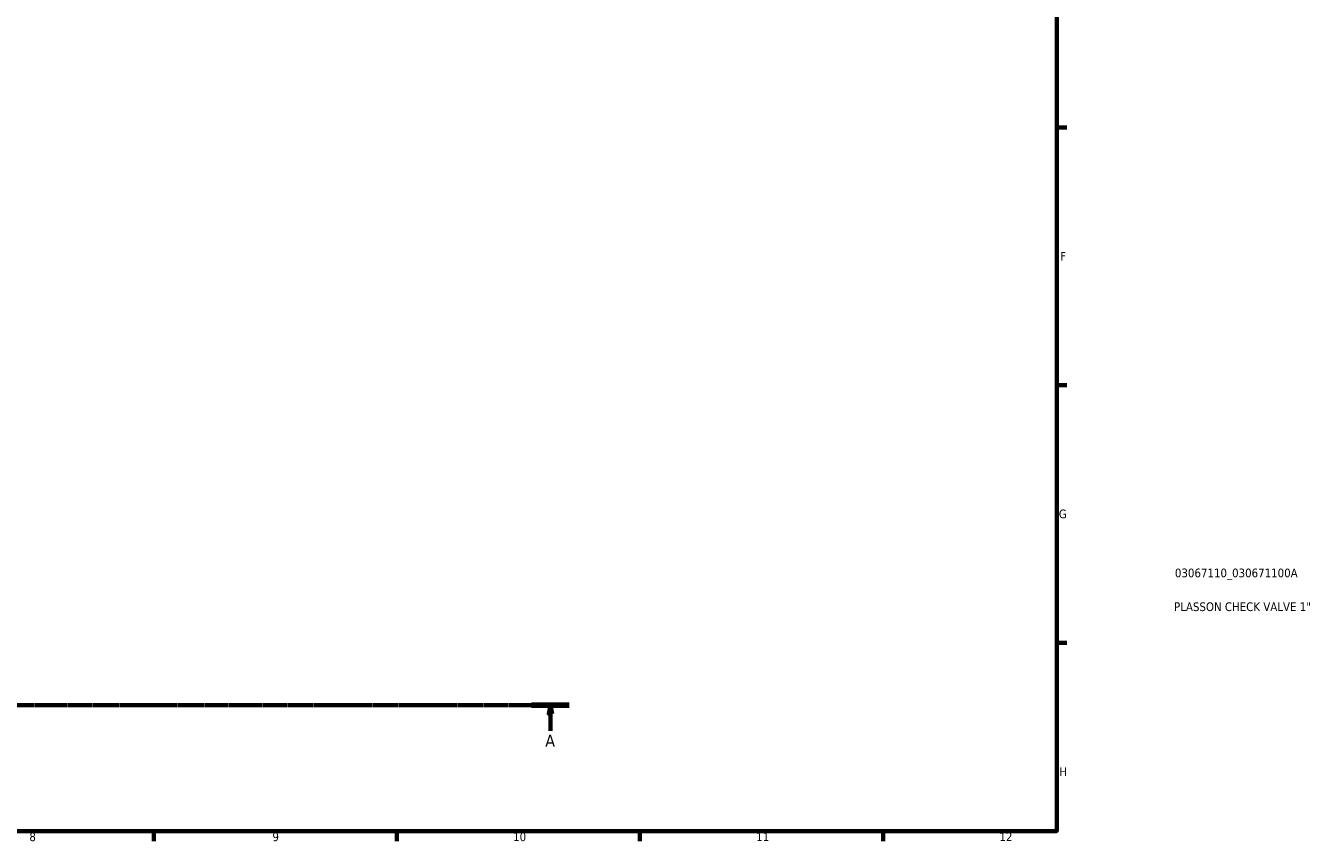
# Model space of a CAD drawing. Header units: millimetres. Extents: x 0 to 896, y 0 to 1066.
# Tile 3 of 7: x 524 to 896, y 17 to 252. Entities that reach past the tile are written whole.
import ezdxf

# ---------------------------------------------------------------- set-up
doc = ezdxf.new("R2010")
doc.units = ezdxf.units.MM
doc.linetypes.add('CHAIN', pattern=[0.7087, 0.4724, -0.0591, 0.1181, -0.0591])
for name, color, linetype, lineweight in [('Border (ISO)', 7, 'Continuous', 70), ('Section Line (ISO)', 7, 'CHAIN', 70), ('Title (ISO)', 7, 'Continuous', 50)]:
    doc.layers.add(name, color=color, linetype=linetype, lineweight=lineweight)
doc.styles.add('Label Text (ISO)', font='tahoma.ttf')
doc.styles.add('Note Text (ISO)', font='tahoma.ttf')

# ---------------------------------------------------------------- blocks, each defined once
blk = doc.blocks.new('Borders Default Border')
at = {"layer": 'Border (ISO)'}
for p, q in [((821, 222.75), (823.9, 222.75)), ((821, 148.5), (823.9, 148.5)), ((821, 74.25), (823.9, 74.25)), ((560.67, 20), (560.67, 17.1)), ((630.75, 20), (630.75, 17.1)), ((700.83, 20), (700.83, 17.1)), ((770.92, 20), (770.92, 17.1))]:
    blk.add_line(p, q, dxfattribs=at)
at = {"layer": 'Border (ISO)', "flags": 128}
blk.add_lwpolyline([(20, 20), (20, 574), (821, 574), (821, 20), (20, 20)], dxfattribs=at)
at = {"layer": 'Border (ISO)', "color": 232, "true_color": 0xca0064, "char_height": 2.5, "attachment_point": 7, "style": 'Note Text (ISO)'}
for s, insert in [('F', (822, 184.38)), ('G', (821.61, 110.08)), ('H', (821.74, 35.88)), ('8', (524.81, 17.04)), ('9', (594.88, 17.05)), ('10', (664.29, 17.05)), ('11', (734.37, 17.1)), ('12', (804.46, 17.1))]:
    blk.add_mtext(s, dxfattribs=dict(at, insert=insert))
blk = doc.blocks.new('Title Blocks ISO')
at = {"layer": 'Title (ISO)', "color": 232, "true_color": 0xca0064, "style": 'Note Text (ISO)'}
for tag, p in [('PART_NUMBER_001', (34.08, 73.13)), ('DESCRIPTION_001', (33.84, 63.4))]:
    blk.add_attdef(tag, p, '', height=2.5, dxfattribs=at)
blk = doc.blocks.new('2dTransSection0')
at = {"layer": 'Section Line (ISO)', "linetype": 'CHAIN'}
blk.add_line((290.89, 56.29), (680.46, 56.29), dxfattribs=at)
at = {"layer": 'Section Line (ISO)', "linetype": 'Continuous', "lineweight": 140}
blk.add_line((669.6, 56.29), (680.46, 56.29), dxfattribs=at)
at = {"layer": 'Section Line (ISO)', "linetype": 'Continuous'}
for p, q in [((675.03, 56.29), (674.53, 53.79)), ((675.03, 53.79), (675.03, 56.29)), ((675.53, 53.79), (675.03, 56.29)), ((674.53, 53.79), (675.53, 53.79)), ((675.03, 48.91), (675.03, 53.79))]:
    blk.add_line(p, q, dxfattribs=at)
at = {"layer": 'Section Line (ISO)', "linetype": 'Continuous', "flags": 128}
blk.add_lwpolyline([(675.53, 53.79), (675.03, 56.29), (674.53, 53.79), (675.53, 53.79)], dxfattribs=at)
at = {"layer": 'Section Line (ISO)'}
blk.add_solid([(675.53, 53.79), (675.03, 56.29), (674.53, 53.79), (675.53, 53.79)], dxfattribs=at)
at = {"layer": 'Section Line (ISO)', "insert": (673.54, 44.29), "char_height": 3.5, "attachment_point": 7, "style": 'Label Text (ISO)'}
blk.add_mtext('A', dxfattribs=at)

msp = doc.modelspace()

# ---------------------------------------------------------------- block references
msp.add_blockref('Borders Default Border', (0, 0))
msp.add_blockref('Title Blocks ISO', (821, 20)).add_auto_attribs({'PART_NUMBER_001': '03067110_030671100A', 'DESCRIPTION_001': 'PLASSON CHECK VALVE 1"'})
at = {"layer": 'Section Line (ISO)'}
msp.add_blockref('2dTransSection0', (0, 0), dxfattribs=at)

doc.saveas('drawing.dxf')
